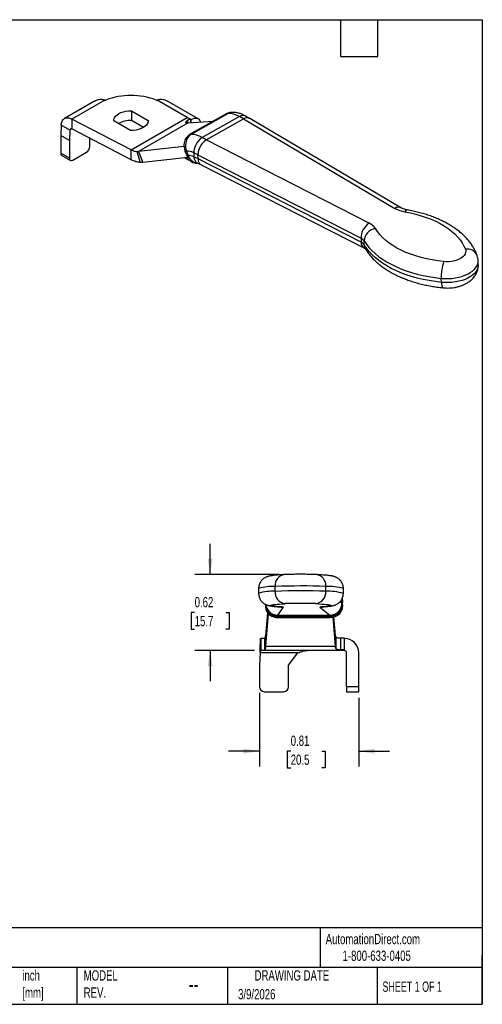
# Model space of a CAD drawing. Header units: inches. Extents: x 0.2 to 10.8, y 0.2 to 8.2.
# Tile 2 of 2: x 7 to 10.8, y 0.2 to 8.2. Entities that reach past the tile are written whole.
import ezdxf

# ---------------------------------------------------------------- set-up
doc = ezdxf.new("R2010")
doc.units = ezdxf.units.IN
doc.header["$MEASUREMENT"] = 0
doc.linetypes.add('SLD-Solid', pattern=[0])
doc.layers.add('DIMENSIONS', color=140, linetype='SLD-Solid', lineweight=25)
doc.layers.add('TEXT', color=140, linetype='SLD-Solid', lineweight=25)
doc.styles.add('SLDTEXTSTYLE0', font='TXT', dxfattribs={"width": 0.7})
doc.styles.add('SLDTEXTSTYLE1', font='TXT', dxfattribs={"width": 0.65})
doc.dimstyles.new('SLDDIMSTYLE0', dxfattribs={"dimtxt": 0.084961, "dimasz": 0.13, "dimexe": 0, "dimexo": 0.0625, "dimgap": 0.02124, "dimtad": 0, "dimtih": 1, "dimtoh": 1, "dimrnd": 1e-09, "dimdsep": 46, "dimtxsty": 'SLDTEXTSTYLE0', "dimsah": 1, "dimcen": 0.09, "dimadec": 0, "dimazin": 2, "dimtfac": 1, "dimtmove": 0, "dimatfit": 0, "dimfxl": 0, "dimfrac": 2, "dimtolj": 1, "dimtzin": 12, "dimarcsym": 0})

# ---------------------------------------------------------------- blocks, each defined once
blk = doc.blocks.new('_D_3')
at = {"layer": 'DIMENSIONS'}
for p, q in [((8.5377, 3.7412), (8.5377, 3.9912)), ((9.0924, 3.7412), (8.4127, 3.7412)), ((8.4114, 3.433), (8.3829, 3.433)), ((8.3829, 3.433), (8.3829, 3.298)), ((8.6639, 3.433), (8.6924, 3.433)), ((8.6924, 3.433), (8.6924, 3.298)), ((8.3829, 3.298), (8.4114, 3.298)), ((8.6924, 3.298), (8.6639, 3.298)), ((8.8983, 3.1248), (8.4127, 3.1248)), ((8.5377, 3.1248), (8.5377, 2.8748))]:
    blk.add_line(p, q, dxfattribs=at)
for points in [[(8.5377, 3.7412), (8.5577, 3.8712), (8.5177, 3.8712)], [(8.5377, 3.1248), (8.5177, 2.9948), (8.5577, 2.9948)]]:
    blk.add_solid(points, dxfattribs=at)
at = {"layer": 'DIMENSIONS', "char_height": 0.08333, "attachment_point": 1, "style": 'SLDTEXTSTYLE0'}
for s, insert in [('0.62', (8.4114, 3.5594)), ('15.7', (8.4114, 3.4054))]:
    blk.add_mtext(s, dxfattribs=dict(at, insert=insert))
blk = doc.blocks.new('_D_4')
at = {"layer": 'DIMENSIONS'}
for p, q in [((8.9378, 2.7796), (8.9378, 2.1818)), ((9.7449, 2.7402), (9.7449, 2.1818)), ((8.9378, 2.3068), (8.6878, 2.3068)), ((9.1923, 2.3068), (9.1638, 2.3068)), ((9.1638, 2.3068), (9.1638, 2.1718)), ((9.4448, 2.3068), (9.4733, 2.3068)), ((9.4733, 2.3068), (9.4733, 2.1718)), ((9.7449, 2.3068), (9.9949, 2.3068)), ((9.1638, 2.1718), (9.1923, 2.1718)), ((9.4733, 2.1718), (9.4448, 2.1718))]:
    blk.add_line(p, q, dxfattribs=at)
for points in [[(8.9378, 2.3068), (8.8078, 2.3268), (8.8078, 2.2868)], [(9.7449, 2.3068), (9.8749, 2.2868), (9.8749, 2.3268)]]:
    blk.add_solid(points, dxfattribs=at)
at = {"layer": 'DIMENSIONS', "char_height": 0.08333, "attachment_point": 1, "style": 'SLDTEXTSTYLE0'}
for s, insert in [('0.81', (9.1923, 2.4333)), ('20.5', (9.1923, 2.2792))]:
    blk.add_mtext(s, dxfattribs=dict(at, insert=insert))

msp = doc.modelspace()

# ---------------------------------------------------------------- linework, layer by layer
for p, q in [((7.596, 7.5874), (7.3531, 7.4472)), ((7.6823, 7.5972), (7.4141, 7.4424)), ((7.6823, 7.5972), (7.6885, 7.5968)), ((8.0991, 7.5968), (8.1053, 7.5972)), ((8.3513, 7.4552), (8.1053, 7.5972)), ((8.44, 7.444), (8.1916, 7.5874)), ((7.896, 7.1923), (7.4141, 7.4424)), ((7.4141, 7.4424), (7.4141, 7.362)), ((7.896, 7.1923), (8.3513, 7.4552)), ((7.8975, 7.5107), (8.0335, 7.4322)), ((7.8975, 7.5107), (7.8975, 7.4304)), ((8.3535, 7.4326), (8.3744, 7.4447)), ((8.672, 7.4869), (8.3701, 7.316)), ((8.3744, 7.4447), (8.3749, 7.4416)), ((8.3749, 7.4416), (8.3797, 7.4132)), ((8.381, 7.4381), (8.3749, 7.4416)), ((8.6841, 7.4874), (8.3823, 7.3166)), ((8.7749, 7.4627), (8.4731, 7.2918)), ((8.5061, 7.2726), (8.808, 7.4435)), ((8.6841, 7.4874), (8.672, 7.4869)), ((8.7144, 7.4961), (8.7024, 7.4956)), ((8.808, 7.4435), (8.7749, 7.4627)), ((8.808, 7.4435), (10.0401, 6.717)), ((8.8585, 7.4477), (8.8261, 7.4669)), ((10.0925, 6.72), (8.8588, 7.4475)), ((7.3268, 7.392), (7.3231, 7.3096)), ((7.3964, 7.3518), (7.3268, 7.392)), ((7.4141, 7.362), (7.3964, 7.3518)), ((7.896, 7.112), (7.4141, 7.362)), ((7.8902, 7.3494), (7.7541, 7.428)), ((7.9947, 7.3742), (7.8975, 7.4304)), ((8.3575, 7.4118), (7.9554, 7.1796)), ((8.0335, 7.4322), (8.0335, 7.428)), ((8.3535, 7.4326), (8.357, 7.4118)), ((8.3575, 7.4118), (8.5627, 7.425)), ((8.381, 7.4381), (8.381, 7.4133)), ((7.3927, 7.2694), (7.3231, 7.3096)), ((7.3231, 7.3096), (7.3231, 7.165)), ((7.3964, 7.3518), (7.3927, 7.2694)), ((7.5597, 7.2212), (7.5597, 7.2864)), ((8.3823, 7.3166), (8.3701, 7.316)), ((8.5061, 7.2726), (8.4731, 7.2918)), ((7.3927, 7.2694), (7.3927, 7.1248)), ((8.3251, 7.2209), (7.9554, 7.1796)), ((9.8293, 6.5977), (8.5061, 7.2726)), ((7.3927, 7.1248), (7.3231, 7.165)), ((7.3313, 7.1469), (7.4009, 7.1068)), ((7.4205, 7.1087), (7.5319, 7.173)), ((7.896, 7.112), (7.896, 7.1923)), ((7.942, 7.1792), (7.9689, 7.0896)), ((7.9554, 7.1796), (7.9902, 7.0899)), ((8.3546, 7.1306), (7.9902, 7.0899)), ((8.3452, 7.1826), (8.3329, 7.1814)), ((8.3329, 7.1814), (8.3467, 7.1454)), ((8.3332, 7.1283), (8.3671, 7.1087)), ((8.3452, 7.1826), (8.359, 7.1466)), ((8.359, 7.1466), (8.3467, 7.1454)), ((8.4382, 7.1511), (8.4043, 7.1687)), ((8.4043, 7.1687), (8.4053, 7.136)), ((8.4392, 7.1184), (8.4053, 7.136)), ((8.4382, 7.1511), (9.7639, 6.4749)), ((8.4392, 7.1184), (8.4382, 7.1511)), ((8.4286, 7.085), (8.4347, 7.0858)), ((8.4299, 7.0882), (8.4635, 7.0712)), ((9.7649, 6.4422), (8.4392, 7.1184)), ((8.4584, 7.0743), (8.4634, 7.0719)), ((8.4631, 7.0714), (9.788, 6.3956)), ((9.7639, 6.4749), (9.7649, 6.4422)), ((9.7905, 6.4201), (9.7896, 6.4528)), ((10.7169, 6.258), (10.716, 6.2907)), ((10.4173, 6.1158), (10.4163, 6.1485)), ((8.9314, 3.6288), (8.9314, 3.5894)), ((9.0648, 3.6054), (9.0648, 3.6448)), ((9.4775, 3.6056), (9.4775, 3.6449)), ((9.6204, 3.5891), (9.6204, 3.6284)), ((9.6087, 3.5106), (9.5942, 3.5218)), ((9.6087, 3.5106), (9.6087, 3.5428)), ((9.6104, 3.509), (9.6104, 3.5459)), ((9.614, 3.5148), (9.613, 3.5203)), ((9.6138, 3.5204), (9.6131, 3.5302)), ((9.6131, 3.4906), (9.6133, 3.5247)), ((9.6133, 3.5247), (9.614, 3.5148)), ((8.9868, 3.5), (8.9867, 3.4805)), ((8.987, 3.4904), (8.9867, 3.4805)), ((8.9871, 3.4999), (8.987, 3.4904)), ((8.9875, 3.4997), (8.987, 3.4904)), ((9.0876, 3.4121), (9.1327, 3.4758)), ((9.1048, 3.4793), (9.1116, 3.4791)), ((9.4278, 3.4759), (9.5102, 3.4122)), ((9.4542, 3.4794), (9.447, 3.4792)), ((9.6087, 3.5106), (9.6104, 3.509)), ((9.6131, 3.4906), (9.6138, 3.4807)), ((9.6138, 3.4807), (9.614, 3.5148)), ((9.0037, 3.4315), (8.9881, 3.2443)), ((9.0103, 3.4251), (8.9881, 3.1591)), ((9.0876, 3.4121), (9.5102, 3.4122)), ((9.0876, 3.4121), (9.0881, 3.4092)), ((9.0881, 3.4092), (9.5107, 3.4093)), ((9.0883, 3.4023), (9.5109, 3.4025)), ((9.0883, 3.4023), (9.0884, 3.3921)), ((9.0884, 3.3921), (9.511, 3.3922)), ((9.5102, 3.4122), (9.5107, 3.4093)), ((9.5109, 3.4025), (9.511, 3.3922)), ((9.5569, 3.1591), (9.5372, 3.3957)), ((9.5569, 3.2443), (9.5441, 3.3975)), ((8.9483, 3.2232), (8.9483, 3.1248)), ((8.9828, 3.2232), (8.9483, 3.2232)), ((8.9828, 3.1248), (8.9828, 3.2232)), ((8.9871, 3.2354), (8.9871, 3.1446)), ((8.9881, 3.2443), (8.9881, 3.1591)), ((9.5569, 3.1591), (9.5569, 3.2443)), ((9.5579, 3.2354), (9.5579, 3.1446)), ((9.5973, 3.2266), (9.5973, 3.1303)), ((9.5973, 3.2266), (9.6268, 3.2266)), ((9.6268, 3.2266), (9.6268, 3.2232)), ((9.6268, 3.2232), (9.6268, 3.1828)), ((8.9828, 3.1248), (8.9483, 3.1248)), ((9.6268, 3.1248), (8.9828, 3.1248)), ((8.9881, 3.1591), (9.5569, 3.1591)), ((9.6268, 3.1303), (9.5973, 3.1303)), ((9.6268, 3.1828), (9.6268, 3.1303)), ((9.6268, 3.1282), (9.6268, 3.1303)), ((9.6268, 3.1282), (9.6268, 3.1248)), ((8.9431, 3.1051), (8.9378, 3.0068)), ((9.2506, 3.1051), (8.9431, 3.1051)), ((9.1741, 3.0068), (9.2506, 3.1051)), ((9.6465, 2.8296), (9.6465, 3.1051)), ((9.7449, 2.8296), (9.7449, 3.1051)), ((8.9378, 3.0068), (8.9378, 2.8296)), ((9.1741, 2.8296), (9.1741, 3.0068)), ((9.7449, 2.8296), (9.6465, 2.8296)), ((9.6465, 2.8296), (9.6465, 2.7902)), ((9.7449, 2.7902), (9.7449, 2.8296)), ((8.9772, 2.7902), (9.1347, 2.7902)), ((9.6465, 2.7902), (9.7449, 2.7902))]:
    msp.add_line(p, q)
at = {"flags": 128}
for points in [[(7.7541, 7.428), (7.7553, 7.441), (7.7602, 7.4538), (7.7686, 7.4659), (7.7803, 7.4772), (7.795, 7.4871), (7.8123, 7.4956), (7.8317, 7.5023), (7.8527, 7.5072), (7.8748, 7.51), (7.8975, 7.5107)], [(8.381, 7.4381), (8.3955, 7.445), (8.4096, 7.4488), (8.4227, 7.4493), (8.4347, 7.4465), (8.445, 7.4406), (8.4533, 7.4316), (8.4595, 7.42), (8.46, 7.4184)], [(8.0335, 7.4322), (8.0323, 7.4191), (8.0274, 7.4063), (8.019, 7.3942), (8.0073, 7.383), (7.9926, 7.373), (7.9754, 7.3646), (7.956, 7.3578), (7.9349, 7.353), (7.9128, 7.3501), (7.8902, 7.3494)], [(8.3735, 7.1059), (8.3725, 7.1062), (8.3671, 7.1087)], [(10.1397, 6.7043), (10.1388, 6.7044), (10.1329, 6.7029), (10.1267, 6.6977), (10.1203, 6.6891)], [(10.1203, 6.6891), (10.166, 6.6802), (10.2104, 6.6696), (10.2534, 6.6574), (10.2948, 6.6437), (10.3344, 6.6285), (10.3721, 6.6118), (10.4077, 6.5938), (10.441, 6.5745), (10.472, 6.554), (10.5004, 6.5323), (10.5262, 6.5097), (10.5493, 6.4861), (10.5695, 6.4616), (10.5867, 6.4364), (10.601, 6.4106), (10.6123, 6.3843)], [(10.4354, 6.2842), (10.3879, 6.29), (10.3414, 6.2976), (10.2959, 6.3068), (10.2518, 6.3177), (10.209, 6.3301), (10.168, 6.3441), (10.1287, 6.3596), (10.0914, 6.3766), (10.0562, 6.3948), (10.0233, 6.4144), (9.9928, 6.4351), (9.9649, 6.4569), (9.9396, 6.4798), (9.9171, 6.5036), (9.8974, 6.5281), (9.8807, 6.5534)], [(9.7896, 6.4528), (9.8073, 6.4258), (9.8279, 6.3996), (9.8514, 6.3742), (9.8777, 6.3497), (9.9067, 6.3262), (9.9383, 6.3037), (9.9723, 6.2825), (10.0086, 6.2624), (10.0472, 6.2437), (10.0878, 6.2264), (10.1303, 6.2105), (10.1746, 6.1961), (10.2205, 6.1833), (10.2678, 6.1721), (10.3163, 6.1625), (10.3659, 6.1547), (10.4163, 6.1485)], [(10.4173, 6.1158), (10.3668, 6.122), (10.3173, 6.1299), (10.2687, 6.1394), (10.2215, 6.1506), (10.1756, 6.1634), (10.1313, 6.1778), (10.0888, 6.1937), (10.0482, 6.211), (10.0096, 6.2297), (9.9733, 6.2498), (9.9392, 6.271), (9.9077, 6.2935), (9.8787, 6.317), (9.8524, 6.3415), (9.8289, 6.3669), (9.8082, 6.3931), (9.7905, 6.4201)], [(10.6123, 6.3843), (10.615, 6.3719), (10.6143, 6.3593), (10.6102, 6.3468), (10.6027, 6.3348), (10.5921, 6.3235), (10.5786, 6.3132), (10.5625, 6.304), (10.5441, 6.2963), (10.524, 6.2902), (10.5025, 6.2859), (10.4803, 6.2834), (10.4577, 6.2828), (10.4354, 6.2842)], [(10.4163, 6.1485), (10.4447, 6.1465), (10.4735, 6.1464), (10.5022, 6.1481), (10.5304, 6.1517), (10.5579, 6.1571), (10.5841, 6.1643), (10.6088, 6.173), (10.6315, 6.1833), (10.6521, 6.1949), (10.6702, 6.2078), (10.6855, 6.2217), (10.6979, 6.2364), (10.7071, 6.2518), (10.7132, 6.2676), (10.7158, 6.2836), (10.716, 6.2906)], [(10.7169, 6.258), (10.7168, 6.2509), (10.7141, 6.2349), (10.7081, 6.2191), (10.6988, 6.2037), (10.6865, 6.189), (10.6711, 6.1751), (10.6531, 6.1623), (10.6325, 6.1506), (10.6097, 6.1403), (10.5851, 6.1316), (10.5588, 6.1245), (10.5314, 6.1191), (10.5031, 6.1155), (10.4744, 6.1137), (10.4457, 6.1138), (10.4173, 6.1158)], [(10.4173, 6.1158), (10.4182, 6.1009), (10.4199, 6.0887), (10.4223, 6.0795), (10.4253, 6.0738), (10.4286, 6.0719)], [(9.1116, 3.4791), (9.0909, 3.4807), (9.0731, 3.4822), (9.0582, 3.4839), (9.0465, 3.4855), (9.0378, 3.4872), (9.0323, 3.4889), (9.0299, 3.4906), (9.0307, 3.4923), (9.0346, 3.494), (9.0417, 3.4957), (9.0519, 3.4974), (9.0652, 3.499), (9.0815, 3.5007), (9.1008, 3.5022), (9.1229, 3.5038), (9.1478, 3.5052)], [(9.1067, 3.4794), (9.1135, 3.4777), (9.1327, 3.4758)], [(9.3955, 3.5053), (9.4212, 3.5039), (9.4443, 3.5024), (9.4644, 3.5008), (9.4817, 3.4992), (9.4959, 3.4976), (9.5071, 3.4959), (9.5152, 3.4942), (9.5202, 3.4925), (9.522, 3.4908), (9.5206, 3.4891), (9.516, 3.4874), (9.5084, 3.4857), (9.4976, 3.484), (9.4837, 3.4824), (9.4668, 3.4808), (9.447, 3.4792)], [(9.4278, 3.4759), (9.447, 3.4779), (9.4567, 3.4803)]]:
    msp.add_lwpolyline(points, dxfattribs=at)
for centre, radius, start, end in [((7.8938, 7.0662), 0.5689, 68.84721, 111.15279), ((8.4149, 7.5639), 0.1259, 239.68874, 251.26095), ((7.8889, 7.2339), 0.1966, 87.49751, 119.21058), ((7.4993, 7.224), 0.0605, 302.60548, 357.39452), ((7.3418, 7.1626), 0.0189, 172.74417, 235.94365), ((7.4097, 7.122), 0.0172, 170.78596, 309.20329), ((10.069, 6.6727), 0.0529, 63.93512, 123.12888), ((10.158, 6.9269), 0.2408, 240.66825, 260.98199), ((9.9138, 6.4738), 0.1499, 124.30137, 179.60374), ((9.7774, 6.4855), 0.1236, 33.32899, 65.13693), ((9.8984, 6.4458), 0.1091, 99.38071, 176.35205), ((9.7379, 6.4188), 0.0618, 33.32899, 65.13693), ((9.8137, 6.4374), 0.0491, 174.38563, 238.3987), ((9.7389, 6.3861), 0.0618, 33.32899, 65.13693), ((9.8547, 6.4214), 0.0642, 181.17982, 210.55543), ((10.6292, 6.3001), 0.0858, 24.47891, 101.40531), ((10.8169, 6.1614), 0.4008, 162.16912, 181.84699), ((9.1547, 3.6518), 0.0902, 97.80181, 184.48621), ((9.388, 3.6524), 0.0898, 355.19752, 81.91977), ((9.0459, 3.2381), 0.4071, 87.34928, 106.3455), ((9.0459, 3.1988), 0.4071, 87.34985, 106.34451), ((9.1586, 3.5987), 0.0941, 175.90539, 263.42693), ((9.2729, -1.4786), 5.1276, 87.71388, 92.32694), ((9.2729, -1.5152), 5.1248, 87.71262, 92.3282), ((9.3839, 3.5984), 0.0938, 277.06386, 4.38225), ((9.4958, 3.1774), 0.4679, 74.55808, 92.24655), ((9.4958, 3.1381), 0.4678, 74.55747, 92.2469), ((9.1151, 3.4318), 0.0475, 68.16644, 94.26047), ((9.2196, 2.0876), 1.4195, 91.27743, 92.89865), ((9.2724, -0.2322), 3.7398, 88.68454, 91.29391), ((9.3239, 2.0392), 1.4679, 87.20556, 88.65842), ((9.4429, 3.4454), 0.034, 83.00585, 116.37025), ((9.6268, 3.1051), 0.1181, 0, 90), ((9.6268, 3.1051), 0.0197, 0, 90), ((8.9772, 2.8296), 0.0394, 180, 270), ((9.1347, 2.8296), 0.0394, 270, 0)]:
    msp.add_arc(centre, radius, start, end)
for points, knots in [([(7.6823, 7.5972), (7.6708, 7.5991), (7.6477, 7.6029), (7.6182, 7.5988), (7.6028, 7.59), (7.5965, 7.5864)], [0, 0, 0, 0, 0.37396, 0.746662, 1, 1, 1, 1]), ([(8.1911, 7.5864), (8.1883, 7.5884), (8.1787, 7.5952), (8.1587, 7.6), (8.1326, 7.6023), (8.1144, 7.5989), (8.1053, 7.5972)], [0, 0, 0, 0, 0.119387, 0.412683, 0.706355, 1, 1, 1, 1]), ([(7.3268, 7.392), (7.3271, 7.4048), (7.3296, 7.4162), (7.3384, 7.435), (7.3448, 7.4422), (7.3607, 7.4517), (7.3701, 7.4537), (7.3858, 7.4527), (7.3913, 7.4516), (7.4026, 7.448), (7.4083, 7.4455), (7.4141, 7.4424)], [0, 0, 0, 0, 0.11735, 0.11735, 0.2346383, 0.2346383, 0.3519265, 0.3519265, 0.412281, 0.412281, 0.4726362, 0.4726362, 0.4726362, 0.4726362]), ([(8.7025, 7.495), (8.6982, 7.4949), (8.6876, 7.4945), (8.6778, 7.4897), (8.672, 7.4869)], [0, 0, 0, 0, 0.407412, 1, 1, 1, 1]), ([(8.7137, 7.4955), (8.7096, 7.4953), (8.6994, 7.4949), (8.6899, 7.4903), (8.6841, 7.4874)], [0, 0, 0, 0, 0.392996, 1, 1, 1, 1]), ([(8.8257, 7.4671), (8.8161, 7.4722), (8.7972, 7.4821), (8.7684, 7.4912), (8.7406, 7.4964), (8.7224, 7.4962), (8.7136, 7.4961)], [0, 0, 0, 0, 0.264971, 0.520775, 0.766182, 1, 1, 1, 1]), ([(8.8261, 7.4669), (8.826, 7.4669), (8.823, 7.4695), (8.8151, 7.4715), (8.8026, 7.4724), (8.789, 7.4696), (8.7796, 7.465), (8.7749, 7.4627)], [0, 0, 0, 0, 0.000964, 0.249934, 0.499673, 0.749963, 1, 1, 1, 1]), ([(8.8586, 7.4471), (8.8559, 7.4487), (8.8496, 7.4522), (8.8374, 7.4532), (8.823, 7.4509), (8.813, 7.446), (8.808, 7.4435)], [0, 0, 0, 0, 0.196539, 0.464359, 0.73218, 1, 1, 1, 1]), ([(7.4141, 7.362), (7.4119, 7.3629), (7.4098, 7.3634), (7.4058, 7.3633), (7.4039, 7.3628), (7.4007, 7.3609), (7.3994, 7.3596), (7.3974, 7.3561), (7.3967, 7.3541), (7.3964, 7.3518)], [0, 0, 0, 0, 0.02011163, 0.02011163, 0.04021313, 0.04021313, 0.0603146, 0.0603146, 0.07992761, 0.07992761, 0.07992761, 0.07992761]), ([(8.3457, 7.4122), (8.3429, 7.4126), (8.341, 7.4137), (8.3394, 7.4167), (8.3396, 7.4186), (8.3424, 7.4247), (8.3471, 7.4289), (8.3535, 7.4326)], [0, 0, 0, 0, 0.25, 0.25, 0.5, 0.5, 1, 1, 1, 1]), ([(8.3701, 7.316), (8.3483, 7.3037), (8.3318, 7.2781), (8.3265, 7.2486), (8.3225, 7.2266), (8.3249, 7.2023), (8.3329, 7.1814)], [-1.570796, -1.570796, -1.570796, -1.570796, -0.673198, -0.673198, -0.673198, 0, 0, 0, 0]), ([(8.3823, 7.3166), (8.3605, 7.3043), (8.3441, 7.2788), (8.3388, 7.2495), (8.3349, 7.2275), (8.3372, 7.2034), (8.3452, 7.1826)], [-1.570796, -1.570796, -1.570796, -1.570796, -0.673198, -0.673198, -0.673198, 0, 0, 0, 0]), ([(8.4731, 7.2918), (8.4517, 7.2797), (8.4154, 7.2381), (8.4037, 7.1873), (8.4043, 7.1687)], [0, 0, 0, 0, 0.897598, 1.570796, 1.570796, 1.570796, 1.570796]), ([(8.4542, 7.2151), (8.4533, 7.2132), (8.4515, 7.2096), (8.449, 7.204), (8.4468, 7.1984), (8.4448, 7.1928), (8.4431, 7.1873), (8.4417, 7.1818), (8.4405, 7.1764), (8.4395, 7.1711), (8.4388, 7.1659), (8.4384, 7.1608), (8.4381, 7.1559), (8.4382, 7.1527), (8.4382, 7.1511)], [0, 0, 0, 0, 0.086853, 0.173065, 0.258636, 0.343567, 0.427858, 0.51151, 0.594521, 0.676894, 0.758628, 0.839723, 0.920181, 1, 1, 1, 1]), ([(8.5061, 7.2726), (8.4962, 7.267), (8.4864, 7.2589), (8.4686, 7.2391), (8.4606, 7.2274), (8.4542, 7.2151)], [0, 0, 0, 0, 0.5, 0.5, 1, 1, 1, 1]), ([(7.896, 7.1923), (7.9038, 7.1884), (7.9117, 7.1853), (7.9271, 7.1809), (7.9347, 7.1796), (7.942, 7.1792)], [0, 0, 0, 0, 0.0796034, 0.0796034, 0.1592069, 0.1592069, 0.1592069, 0.1592069]), ([(7.942, 7.1792), (7.9443, 7.1791), (7.9466, 7.1791), (7.951, 7.1792), (7.9532, 7.1793), (7.9554, 7.1796)], [0, 0, 0, 0, 0.02540212, 0.02540212, 0.05080423, 0.05080423, 0.05080423, 0.05080423]), ([(8.3467, 7.1454), (8.3508, 7.1367), (8.3591, 7.1192), (8.3782, 7.0996), (8.3988, 7.0881), (8.4162, 7.084), (8.4254, 7.0852), (8.4285, 7.0856)], [0, 0, 0, 0, 0.239275, 0.478789, 0.717748, 0.905954, 1, 1, 1, 1]), ([(8.359, 7.1466), (8.3631, 7.1379), (8.3713, 7.1206), (8.3904, 7.101), (8.4108, 7.0898), (8.4257, 7.0857), (8.4326, 7.0864), (8.4333, 7.0865)], [0, 0, 0, 0, 0.258008, 0.516276, 0.773945, 0.976888, 1, 1, 1, 1]), ([(8.4053, 7.136), (8.4057, 7.1308), (8.4066, 7.1203), (8.4113, 7.1071), (8.4184, 7.0966), (8.4248, 7.0903), (8.4293, 7.0887), (8.43, 7.0885)], [0, 0, 0, 0, 0.238196, 0.47656, 0.714976, 0.952971, 1, 1, 1, 1]), ([(7.9689, 7.0896), (7.9573, 7.0903), (7.9454, 7.0926), (7.9209, 7.1001), (7.9084, 7.1053), (7.896, 7.112)], [0, 0, 0, 0, 0.129171, 0.129171, 0.258342, 0.258342, 0.258342, 0.258342]), ([(7.9902, 7.0899), (7.9867, 7.0895), (7.9832, 7.0893), (7.9761, 7.0892), (7.9725, 7.0893), (7.9689, 7.0896)], [0, 0, 0, 0, 0.04124237, 0.04124237, 0.08248473, 0.08248473, 0.08248473, 0.08248473]), ([(8.4392, 7.1184), (8.4396, 7.1085), (8.4415, 7.0995), (8.448, 7.0845), (8.4526, 7.0785), (8.4584, 7.0743)], [0, 0, 0, 0, 0.5, 0.5, 1, 1, 1, 1]), ([(10.1397, 6.7043), (10.1371, 6.7048), (10.1294, 6.7062), (10.1179, 6.7092), (10.1061, 6.7133), (10.0977, 6.7171), (10.0939, 6.7192), (10.0925, 6.72)], [0, 0, 0, 0, 0.128248, 0.375564, 0.618086, 0.85485, 1, 1, 1, 1]), ([(10.7072, 6.3363), (10.7049, 6.3423), (10.6988, 6.3581), (10.6867, 6.3832), (10.6703, 6.4114), (10.6513, 6.4388), (10.6295, 6.4655), (10.6052, 6.4913), (10.5783, 6.5162), (10.549, 6.54), (10.5174, 6.5627), (10.4835, 6.584), (10.4476, 6.604), (10.4098, 6.6226), (10.3703, 6.6398), (10.3292, 6.6554), (10.2867, 6.6695), (10.243, 6.682), (10.1981, 6.693), (10.1634, 6.7001), (10.1438, 6.7036), (10.1397, 6.7043)], [0, 0, 0, 0, 0.031941, 0.084491, 0.13751, 0.191272, 0.245805, 0.301077, 0.357007, 0.413478, 0.470355, 0.527504, 0.584809, 0.642174, 0.699513, 0.756788, 0.813975, 0.871064, 0.928054, 0.984949, 1, 1, 1, 1]), ([(9.788, 6.3956), (9.7894, 6.3949), (9.7932, 6.3928), (9.7975, 6.3899), (9.8002, 6.3876), (9.8002, 6.3875), (9.8003, 6.3874)], [0, 0, 0, 0, 0.165157, 0.464312, 0.764502, 1, 1, 1, 1]), ([(9.7995, 6.3887), (9.8029, 6.3832), (9.8121, 6.3682), (9.8292, 6.3445), (9.8515, 6.318), (9.8764, 6.2923), (9.9038, 6.2677), (9.9336, 6.2441), (9.9657, 6.2217), (10, 6.2006), (10.0363, 6.1809), (10.0745, 6.1626), (10.1143, 6.1458), (10.1557, 6.1305), (10.1985, 6.1167), (10.2425, 6.1045), (10.2876, 6.0939), (10.3338, 6.0849), (10.3807, 6.0773), (10.4126, 6.0737), (10.4286, 6.0719)], [0, 0, 0, 0, 0.031857, 0.086367, 0.141396, 0.197159, 0.253562, 0.31048, 0.367779, 0.425325, 0.483005, 0.540725, 0.598409, 0.656022, 0.713544, 0.770966, 0.828289, 0.885519, 0.942664, 1, 1, 1, 1]), ([(10.7159, 6.2906), (10.7159, 6.2911), (10.7161, 6.2982), (10.714, 6.3119), (10.7106, 6.3267), (10.7078, 6.3346), (10.7072, 6.3363)], [0, 0, 0, 0, 0.029938, 0.459129, 0.883285, 1, 1, 1, 1]), ([(10.4286, 6.0719), (10.4334, 6.0714), (10.4469, 6.0702), (10.4693, 6.0697), (10.4956, 6.0709), (10.5216, 6.074), (10.5473, 6.079), (10.5724, 6.0861), (10.5967, 6.0951), (10.62, 6.1063), (10.6409, 6.1193), (10.6593, 6.1335), (10.6747, 6.1486), (10.6879, 6.1647), (10.6987, 6.1818), (10.707, 6.1996), (10.7131, 6.2186), (10.7168, 6.2381), (10.7168, 6.2514), (10.7168, 6.2576)], [0, 0, 0, 0, 0.035736, 0.099562, 0.16334, 0.227326, 0.291734, 0.356846, 0.422913, 0.490061, 0.558127, 0.61851, 0.676893, 0.733213, 0.787737, 0.840857, 0.892981, 0.949405, 1, 1, 1, 1]), ([(9.1424, 3.7412), (9.1381, 3.741), (9.1251, 3.7402), (9.1054, 3.739), (9.0839, 3.7374), (9.0645, 3.7357), (9.0467, 3.7338), (9.0321, 3.7318), (9.0199, 3.7295), (9.0104, 3.7273), (9.0017, 3.7246), (8.9938, 3.7216), (8.9854, 3.7177), (8.9762, 3.7123), (8.9666, 3.7051), (8.957, 3.6959), (8.9481, 3.6846), (8.9406, 3.6715), (8.9351, 3.6571), (8.9318, 3.6426), (8.9317, 3.6331), (8.9317, 3.6288)], [0, 0, 0, 0, 0.0475516, 0.1400568, 0.2333347, 0.3282919, 0.4263933, 0.5315832, 0.6054843, 0.6669316, 0.7031878, 0.7351437, 0.7641163, 0.7921576, 0.8203261, 0.8495357, 0.8798625, 0.9109282, 0.9424138, 0.9741207, 1, 1, 1, 1]), ([(9.4007, 3.7413), (9.3984, 3.7414), (9.3914, 3.7418), (9.3785, 3.7423), (9.3613, 3.7428), (9.3429, 3.7432), (9.3234, 3.7435), (9.3032, 3.7437), (9.2825, 3.7438), (9.2616, 3.7438), (9.2409, 3.7437), (9.2208, 3.7435), (9.2016, 3.7432), (9.1835, 3.7428), (9.1669, 3.7423), (9.1532, 3.7418), (9.1456, 3.7414), (9.1424, 3.7412)], [0, 0, 0, 0, 0.0367718, 0.1117931, 0.1837892, 0.2541645, 0.3237552, 0.3929282, 0.4618802, 0.530737, 0.5995954, 0.6685192, 0.7376134, 0.8070219, 0.8769755, 0.9479026, 1, 1, 1, 1]), ([(9.6201, 3.6284), (9.6202, 3.6302), (9.6205, 3.6375), (9.6183, 3.65), (9.6139, 3.6649), (9.6074, 3.6783), (9.5995, 3.6898), (9.5908, 3.6995), (9.5818, 3.7074), (9.573, 3.7135), (9.5647, 3.7181), (9.557, 3.7217), (9.5496, 3.7244), (9.5423, 3.7266), (9.5343, 3.7286), (9.524, 3.7307), (9.5109, 3.7327), (9.4945, 3.7346), (9.4756, 3.7364), (9.4545, 3.7381), (9.4312, 3.7396), (9.4129, 3.7407), (9.4026, 3.7412), (9.4007, 3.7413)], [0, 0, 0, 0, 0.010817, 0.042876, 0.073412, 0.102675, 0.130803, 0.157854, 0.183876, 0.209131, 0.23441, 0.260805, 0.289932, 0.324179, 0.36713, 0.425501, 0.517702, 0.614979, 0.706273, 0.802953, 0.895658, 0.980579, 1, 1, 1, 1]), ([(8.9317, 3.5895), (8.9316, 3.588), (8.9312, 3.581), (8.9332, 3.5688), (8.9375, 3.5538), (8.9439, 3.5403), (8.9517, 3.5287), (8.9603, 3.5188), (8.9693, 3.5109), (8.9782, 3.5047), (8.9866, 3.4999), (8.9943, 3.4964), (9.0017, 3.4936), (9.009, 3.4913), (9.0169, 3.4893), (9.027, 3.4873), (9.0398, 3.4853), (9.0559, 3.4834), (9.0747, 3.4816), (9.0913, 3.4802), (9.102, 3.4795), (9.1048, 3.4793)], [0, 0, 0, 0, 0.010577, 0.0493, 0.086167, 0.121487, 0.155433, 0.18808, 0.21948, 0.249922, 0.280311, 0.311957, 0.346741, 0.387476, 0.438347, 0.507059, 0.614056, 0.731796, 0.842132, 0.959049, 1, 1, 1, 1]), ([(9.4542, 3.4794), (9.4578, 3.4797), (9.4687, 3.4805), (9.4852, 3.4819), (9.5031, 3.4838), (9.5185, 3.4859), (9.5313, 3.4881), (9.5417, 3.4906), (9.5506, 3.4934), (9.5585, 3.4964), (9.567, 3.5005), (9.5762, 3.506), (9.5858, 3.5133), (9.5954, 3.5226), (9.6042, 3.5341), (9.6116, 3.5473), (9.617, 3.5618), (9.6201, 3.5759), (9.6201, 3.5851), (9.6201, 3.589)], [0, 0, 0, 0, 0.057744, 0.173272, 0.291542, 0.417571, 0.5226, 0.599966, 0.643295, 0.681673, 0.71662, 0.750594, 0.784782, 0.820277, 0.8571, 0.894786, 0.932959, 0.971387, 1, 1, 1, 1]), ([(8.9867, 3.4805), (8.9865, 3.454), (9.001, 3.4278), (9.0247, 3.4113), (9.0425, 3.3989), (9.0655, 3.392), (9.0884, 3.3921)], [0, 0, 0, 0, 0.897598, 0.897598, 0.897598, 1.570796, 1.570796, 1.570796, 1.570796]), ([(8.987, 3.4904), (8.9869, 3.464), (9.0013, 3.4379), (9.0249, 3.4215), (9.0426, 3.4092), (9.0654, 3.4023), (9.0883, 3.4023)], [0, 0, 0, 0, 0.897598, 0.897598, 0.897598, 1.570796, 1.570796, 1.570796, 1.570796]), ([(8.9894, 3.4988), (8.9896, 3.4956), (8.9903, 3.4859), (8.9957, 3.4705), (9.0047, 3.4531), (9.0171, 3.4379), (9.0322, 3.4253), (9.0496, 3.4162), (9.0685, 3.4103), (9.0816, 3.4096), (9.0881, 3.4092)], [0, 0, 0, 0, 0.064818, 0.198381, 0.331973, 0.46533, 0.598573, 0.73223, 0.866184, 1, 1, 1, 1]), ([(8.9902, 3.4984), (8.9904, 3.4965), (8.9909, 3.4887), (8.9952, 3.4755), (9.0026, 3.4593), (9.01, 3.45), (9.0137, 3.4453)], [0, 0, 0, 0, 0.0963484, 0.3975656, 0.6987828, 1, 1, 1, 1]), ([(9.0137, 3.4453), (9.0229, 3.4349), (9.0344, 3.4265), (9.0598, 3.415), (9.0737, 3.4121), (9.0876, 3.4121)], [0, 0, 0, 0, 0.5, 0.5, 1, 1, 1, 1]), ([(9.1048, 3.4793), (9.1062, 3.4792), (9.1095, 3.4789), (9.1127, 3.4786), (9.1131, 3.4786), (9.1133, 3.4785)], [0, 0, 0, 0, 0.300574, 0.696473, 1, 1, 1, 1]), ([(9.4471, 3.4788), (9.4471, 3.4788), (9.4467, 3.4787), (9.4482, 3.4789), (9.4507, 3.4792), (9.4532, 3.4794), (9.4542, 3.4794)], [0, 0, 0, 0, 0.031584, 0.365518, 0.772555, 1, 1, 1, 1]), ([(9.5102, 3.4122), (9.5241, 3.4122), (9.538, 3.4152), (9.5634, 3.4267), (9.5749, 3.4351), (9.5841, 3.4455)], [0, 0, 0, 0, 0.5, 0.5, 1, 1, 1, 1]), ([(9.5107, 3.4093), (9.5405, 3.4093), (9.5923, 3.4343), (9.6104, 3.4866), (9.6104, 3.509)], [0, 0, 0, 0, 0.897598, 1.570796, 1.570796, 1.570796, 1.570796]), ([(9.5109, 3.4025), (9.5413, 3.4025), (9.5715, 3.4151), (9.5906, 3.4356), (9.6049, 3.451), (9.613, 3.4708), (9.6131, 3.4906)], [-1.570796, -1.570796, -1.570796, -1.570796, -0.673198, -0.673198, -0.673198, 0, 0, 0, 0]), ([(9.511, 3.3922), (9.5416, 3.3922), (9.572, 3.4049), (9.5912, 3.4255), (9.6056, 3.441), (9.6137, 3.4609), (9.6138, 3.4807)], [-1.570796, -1.570796, -1.570796, -1.570796, -0.673198, -0.673198, -0.673198, 0, 0, 0, 0]), ([(9.5841, 3.4455), (9.5854, 3.4471), (9.5881, 3.4502), (9.5917, 3.4552), (9.5949, 3.4603), (9.5979, 3.4656), (9.6004, 3.471), (9.6027, 3.4766), (9.6045, 3.4822), (9.6061, 3.4878), (9.6073, 3.4935), (9.6081, 3.4992), (9.6086, 3.5049), (9.6087, 3.5087), (9.6087, 3.5106)], [0, 0, 0, 0, 0.086853, 0.173065, 0.258636, 0.343567, 0.427858, 0.51151, 0.594521, 0.676894, 0.758628, 0.839723, 0.920181, 1, 1, 1, 1]), ([(8.9431, 3.1051), (8.9435, 3.1205), (8.9439, 3.1357), (8.9448, 3.1642), (8.9453, 3.1771), (8.9461, 3.199), (8.9466, 3.2078), (8.9472, 3.2169), (8.9474, 3.2192), (8.9479, 3.2224), (8.9481, 3.2232), (8.9483, 3.2232)], [0, 0, 0, 0, 0.11735, 0.11735, 0.2346383, 0.2346383, 0.3519265, 0.3519265, 0.412281, 0.412281, 0.4726362, 0.4726362, 0.4726362, 0.4726362]), ([(8.9828, 3.2232), (8.9835, 3.2232), (8.9842, 3.2242), (8.9856, 3.2283), (8.9863, 3.2314), (8.9871, 3.2354)], [0, 0, 0, 0, 0.0796034, 0.0796034, 0.1592069, 0.1592069, 0.1592069, 0.1592069]), ([(8.9871, 3.2354), (8.9872, 3.2367), (8.9874, 3.2381), (8.9878, 3.2411), (8.9879, 3.2426), (8.9881, 3.2443)], [0, 0, 0, 0, 0.02540212, 0.02540212, 0.05080423, 0.05080423, 0.05080423, 0.05080423]), ([(9.5579, 3.2354), (9.5582, 3.2337), (9.5597, 3.2322), (9.5646, 3.2298), (9.5679, 3.229), (9.5792, 3.227), (9.5882, 3.2266), (9.5973, 3.2266)], [0, 0, 0, 0, 0.25, 0.25, 0.5, 0.5, 1, 1, 1, 1]), ([(8.9483, 3.1248), (8.9479, 3.1248), (8.9475, 3.1243), (8.9466, 3.1222), (8.9461, 3.1208), (8.9453, 3.1171), (8.9448, 3.1149), (8.9439, 3.1101), (8.9435, 3.1076), (8.9431, 3.1051)], [0, 0, 0, 0, 0.02011163, 0.02011163, 0.04021313, 0.04021313, 0.0603146, 0.0603146, 0.07992761, 0.07992761, 0.07992761, 0.07992761]), ([(8.9871, 3.1446), (8.9863, 3.1381), (8.9856, 3.1331), (8.9842, 3.1264), (8.9835, 3.1248), (8.9828, 3.1248)], [0, 0, 0, 0, 0.129171, 0.129171, 0.258342, 0.258342, 0.258342, 0.258342]), ([(8.9881, 3.1591), (8.9879, 3.1563), (8.9878, 3.1538), (8.9874, 3.149), (8.9872, 3.1467), (8.9871, 3.1446)], [0, 0, 0, 0, 0.04124237, 0.04124237, 0.08248473, 0.08248473, 0.08248473, 0.08248473]), ([(9.2506, 3.1051), (9.2571, 3.1077), (9.2634, 3.1102), (9.2796, 3.1162), (9.2891, 3.1193), (9.3085, 3.1236), (9.318, 3.1248), (9.3277, 3.1248)], [0, 0, 0, 0, 0.0528972, 0.0528972, 0.1325561, 0.1325561, 0.2122158, 0.2122158, 0.2122158, 0.2122158]), ([(9.5973, 3.1303), (9.5944, 3.1303), (9.5916, 3.1304), (9.5861, 3.1307), (9.5834, 3.131), (9.576, 3.1319), (9.5718, 3.1329), (9.565, 3.1354), (9.5625, 3.1369), (9.559, 3.1404), (9.5581, 3.1424), (9.5579, 3.1446)], [0, 0, 0, 0, 0.125, 0.125, 0.25, 0.25, 0.5, 0.5, 0.75, 0.75, 1, 1, 1, 1])]:
    msp.add_open_spline(points, degree=3, knots=knots)
for points in [[(8.7749, 7.4627), (8.7434, 7.4805), (8.7119, 7.4892), (8.6841, 7.4874)], [(8.3575, 7.4118), (8.3537, 7.4115), (8.3497, 7.4117), (8.3457, 7.4122)], [(8.4731, 7.2918), (8.4415, 7.3096), (8.41, 7.3183), (8.3823, 7.3166)], [(8.4043, 7.1687), (8.3836, 7.1795), (8.3632, 7.1843), (8.3452, 7.1826)], [(8.4053, 7.136), (8.3891, 7.1444), (8.3731, 7.1481), (8.359, 7.1466)], [(9.6104, 3.5483), (9.6114, 3.5473), (9.6123, 3.5391), (9.6133, 3.5247)], [(9.6104, 3.509), (9.6113, 3.5082), (9.6122, 3.5018), (9.6131, 3.4906)], [(9.0881, 3.4092), (9.0881, 3.4083), (9.0882, 3.4059), (9.0883, 3.4023)], [(9.5107, 3.4093), (9.5108, 3.4084), (9.5108, 3.406), (9.5109, 3.4025)], [(9.5569, 3.2443), (9.5572, 3.241), (9.5576, 3.238), (9.5579, 3.2354)], [(9.5579, 3.1446), (9.5576, 3.1488), (9.5572, 3.1536), (9.5569, 3.1591)]]:
    msp.add_open_spline(points, degree=3)
at = {"layer": 'TEXT'}
for p, q in [((0.25, 8.25), (10.75, 8.25)), ((9.6, 7.95), (9.6, 8.25)), ((9.9, 7.95), (9.9, 8.25)), ((10.75, 8.25), (10.75, 0.25)), ((9.6, 7.95), (9.9, 7.95)), ((10.75, 0.8711), (0.25, 0.8711)), ((9.4321, 0.8711), (9.4321, 0.55)), ((10.75, 0.25), (10.75, 0.65)), ((10.75, 0.55), (0.25, 0.55)), ((7.4528, 0.55), (7.4528, 0.25)), ((8.6797, 0.55), (8.6797, 0.25)), ((9.8956, 0.55), (9.8956, 0.25)), ((0.25, 0.25), (10.75, 0.25))]:
    msp.add_line(p, q, dxfattribs=at)

# ---------------------------------------------------------------- texts
for s, insert, char_height, attachment_point, style in [('AutomationDirect.com', (9.4762, 0.8219), 0.083333, 1, 'SLDTEXTSTYLE0'), ('1-800-633-0405', (9.6138, 0.6865), 0.083333, 1, 'SLDTEXTSTYLE0'), ('inch^J[mm]', (7.0104, 0.5261), 0.08333, 1, 'SLDTEXTSTYLE0'), ('MODEL ^JREV.', (7.5092, 0.5261), 0.083333, 1, 'SLDTEXTSTYLE0'), ('DRAWING DATE', (9.2018, 0.5261), 0.083333, 2, 'SLDTEXTSTYLE0'), ('--', (8.3633, 0.4754), 0.125, 1, 'SLDTEXTSTYLE0'), ('SHEET 1 OF 1', (9.9386, 0.4351), 0.083333, 1, 'SLDTEXTSTYLE1'), ('3/9/2026', (8.7643, 0.3737), 0.08333, 1, 'SLDTEXTSTYLE0')]:
    msp.add_mtext(s, dxfattribs=dict(at, insert=insert, char_height=char_height, attachment_point=attachment_point, style=style))

# ---------------------------------------------------------------- dimensions: what is measured, and where the dimension line sits
at = {"layer": 'DIMENSIONS'}
for base, p1, p2, angle, picture, middle in [((8.5377, 3.7412), (8.9483, 3.1248), (9.1424, 3.7412), 90, '_D_3', (8.5377, 3.433)), ((8.9378, 2.3068), (9.7449, 2.7902), (8.9378, 2.8296), 0, '_D_4', (9.3186, 2.3068))]:
    dim = msp.add_linear_dim(base=base, p1=p1, p2=p2, angle=angle, dimstyle='SLDDIMSTYLE0', dxfattribs=at)
    dim.commit()
    dim.dimension.update_dxf_attribs({"geometry": picture, "text_midpoint": middle, "dimtype": 160})

doc.saveas('drawing.dxf')
